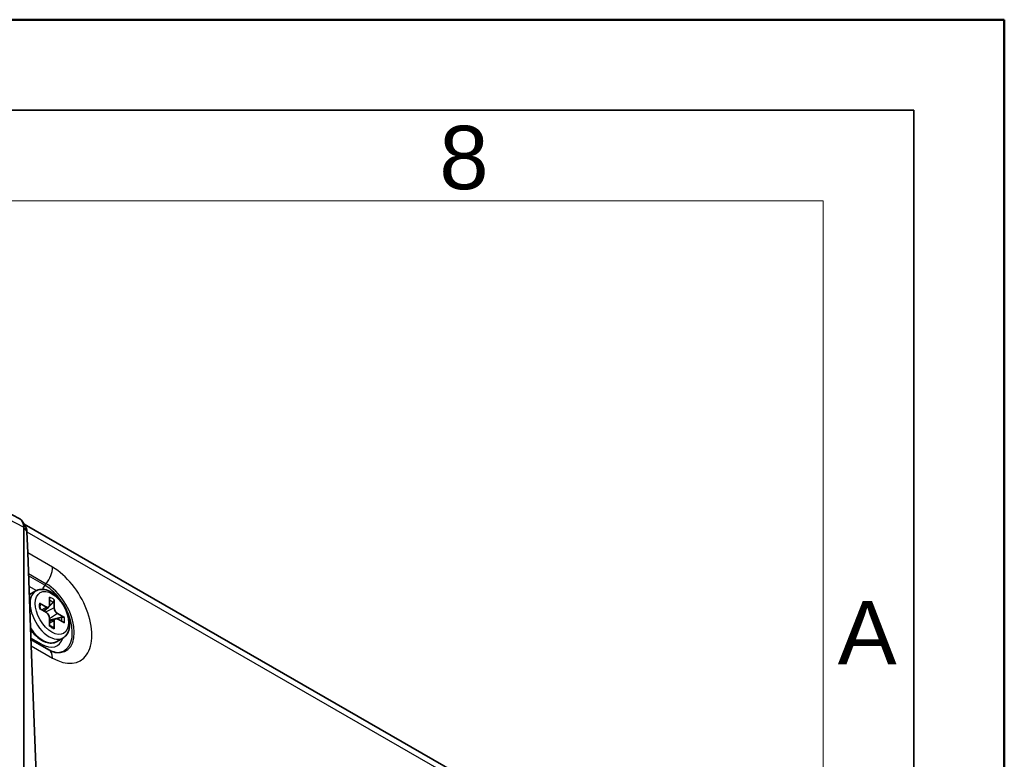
# Model space of a CAD drawing. Header units: millimetres. Extents: x 0 to 210, y 0 to 149.
# Tile 26 of 26: x 183 to 210, y 128 to 149. Entities that reach past the tile are written whole.
import ezdxf

# ---------------------------------------------------------------- set-up
doc = ezdxf.new("R2010")
doc.units = ezdxf.units.MM
doc.header["$LTSCALE"] = 0.5
doc.layers.get('0').update_dxf_attribs({"lineweight": 25})
for name, color, linetype, lineweight in [('001', 7, 'Continuous', 50), ('Sichtbar (ISO)', 7, 'Continuous', 35), ('Sichtbar schmal (ISO)', 7, 'Continuous', 25)]:
    doc.layers.add(name, color=color, linetype=linetype, lineweight=lineweight)
doc.layers.add('Symbole(DIN)', color=3, linetype='Continuous', lineweight=25, true_color=0x00ff00)
doc.styles.add('Aktuell-DIN', font='arial.ttf')

# ---------------------------------------------------------------- blocks, each defined once
blk = doc.blocks.new('Ränder Basler-A3')
at = {"layer": '001'}
for p, q in [((0, 297), (420, 297)), ((420, 297), (420, 0))]:
    blk.add_line(p, q, dxfattribs=at)
at = {"layer": '001', "color": 7, "linetype": 'Continuous', "lineweight": 35}
for p, q in [((5, 292), (415, 292)), ((415, 292), (415, 5))]:
    blk.add_line(p, q, dxfattribs=at)
at = {"layer": '001', "color": 7, "linetype": 'Continuous', "lineweight": 18}
for p, q in [((10, 287), (410, 287)), ((410, 287), (410, 5))]:
    blk.add_line(p, q, dxfattribs=at)
at = {"layer": 'Symbole(DIN)', "color": 250, "true_color": 0x3f3f3f, "char_height": 3.5, "attachment_point": 4, "style": 'Aktuell-DIN'}
for s, insert in [('\\fArial|b0|i0;8', (388.815, 289.364)), ('\\fArial|b0|i0;A', (410.802, 263.141))]:
    blk.add_mtext(s, dxfattribs=dict(at, insert=insert))

msp = doc.modelspace()

# ---------------------------------------------------------------- linework, layer by layer
at = {"layer": 'Sichtbar (ISO)'}
for p, q in [((182.17, 135.06), (182.827, 134.72)), ((182.952, 134.567), (195.138, 127.55)), ((182.938, 134.487), (182.938, 125.096)), ((183.026, 134.354), (183.026, 134.355)), ((183.048, 133.777), (183.026, 134.354)), ((183.145, 131.212), (183.048, 133.777)), ((183.271, 132.727), (183.094, 132.625)), ((183.563, 132.283), (183.371, 132.389)), ((183.653, 132.553), (183.65, 132.333)), ((183.783, 132.256), (183.779, 132.48)), ((183.371, 132.243), (183.563, 132.129)), ((183.628, 132.28), (183.485, 132.176)), ((184.061, 131.992), (183.869, 132.106)), ((183.65, 131.979), (183.653, 131.755)), ((183.813, 131.96), (183.651, 131.889)), ((183.779, 131.682), (183.783, 131.902)), ((183.869, 131.953), (184.061, 131.846)), ((183.63, 131.103), (183.139, 131.386)), ((184.02, 131.427), (183.843, 131.325)), ((183.362, 125.505), (183.145, 131.212))]:
    msp.add_line(p, q, dxfattribs=at)
for centre, major_axis, ratio, start_param, end_param in [((182.584, 134.283), (0.25, 0.433), 0.578093, 5.495853, 6.309414), ((182.673, 134.151), (0.232, 0.443), 0.603302, 5.47234, 5.94771), ((183.561, 132.386), (0.062, -0.108), 0.578093, 5.517174, 7.053064), ((183.561, 132.028), (0.062, -0.108), 0.578093, 0.804785, 2.340675), ((183.871, 132.207), (-0.062, 0.108), 0.578093, 0.804785, 2.340675), ((183.871, 131.849), (-0.062, 0.108), 0.578093, 5.517174, 7.053064)]:
    msp.add_ellipse(centre, major_axis=major_axis, ratio=ratio, start_param=start_param, end_param=end_param, dxfattribs=at)
for points in [[(182.896, 134.655), (182.924, 134.611), (182.952, 134.567), (182.98, 134.523)], [(183.092, 132.624), (183.093, 132.624), (183.094, 132.624), (183.094, 132.625)]]:
    msp.add_open_spline(points, degree=3, dxfattribs=at)
for points, knots in [([(183.271, 132.727), (183.312, 132.75), (183.358, 132.764), (183.457, 132.774), (183.51, 132.768), (183.622, 132.735), (183.682, 132.706), (183.799, 132.627), (183.856, 132.577), (183.961, 132.461), (184.009, 132.397), (184.091, 132.259), (184.125, 132.186), (184.176, 132.039), (184.193, 131.964), (184.208, 131.819), (184.206, 131.749), (184.179, 131.621), (184.155, 131.563), (184.091, 131.479), (184.058, 131.449), (184.02, 131.427)], [5.499721, 5.499721, 5.499721, 5.499721, 5.756996, 5.756996, 6.038858, 6.038858, 6.365768, 6.365768, 6.708596, 6.708596, 7.048757, 7.048757, 7.386886, 7.386886, 7.726595, 7.726595, 8.069446, 8.069446, 8.399836, 8.399836, 8.641314, 8.641314, 8.641314, 8.641314]), ([(183.371, 132.389), (183.378, 132.386), (183.384, 132.38), (183.391, 132.37), (183.393, 132.363), (183.393, 132.356), (183.393, 132.354), (183.393, 132.352)], [0.02255835, 0.02255835, 0.02255835, 0.02255835, 0.02825515, 0.02825515, 0.03385935, 0.03385935, 0.03557914, 0.03557914, 0.03557914, 0.03557914]), ([(183.391, 132.232), (183.39, 132.237), (183.39, 132.242), (183.388, 132.257), (183.388, 132.266), (183.387, 132.285), (183.387, 132.294), (183.388, 132.312), (183.388, 132.32), (183.39, 132.337), (183.391, 132.344), (183.393, 132.352)], [4.5523463, 4.5523463, 4.5523463, 4.5523463, 4.593688, 4.593688, 4.6738414, 4.6738414, 4.7539947, 4.7539947, 4.8341481, 4.8341481, 4.9143015, 4.9143015, 4.9143015, 4.9143015]), ([(183.779, 132.48), (183.779, 132.473), (183.778, 132.463), (183.772, 132.446), (183.768, 132.436), (183.759, 132.421), (183.753, 132.415), (183.748, 132.409)], [0.02255835, 0.02255835, 0.02255835, 0.02255835, 0.02825515, 0.02825515, 0.03385935, 0.03385935, 0.03835278, 0.03835278, 0.03835278, 0.03835278]), ([(183.984, 132), (183.992, 132.002), (184, 132.003), (184.017, 132.004), (184.028, 132.003), (184.045, 131.999), (184.055, 131.996), (184.061, 131.992)], [0.05146374, 0.05146374, 0.05146374, 0.05146374, 0.05595717, 0.05595717, 0.06156138, 0.06156138, 0.06725817, 0.06725817, 0.06725817, 0.06725817]), ([(183.843, 131.325), (183.803, 131.302), (183.757, 131.289), (183.657, 131.283), (183.603, 131.292), (183.49, 131.331), (183.432, 131.363), (183.317, 131.446), (183.261, 131.498), (183.181, 131.59), (183.154, 131.626), (183.128, 131.663)], [2.358128, 2.358128, 2.358128, 2.358128, 2.641857, 2.641857, 2.945091, 2.945091, 3.272308, 3.272308, 3.603563, 3.603563, 3.790562, 3.790562, 3.790562, 3.790562]), ([(183.758, 131.72), (183.75, 131.722), (183.743, 131.725), (183.728, 131.732), (183.72, 131.735), (183.705, 131.744), (183.697, 131.748), (183.681, 131.758), (183.673, 131.763), (183.661, 131.772), (183.657, 131.775), (183.653, 131.778)], [2.9396477, 2.9396477, 2.9396477, 2.9396477, 3.0198122, 3.0198122, 3.0999766, 3.0999766, 3.1801411, 3.1801411, 3.2603056, 3.2603056, 3.3013398, 3.3013398, 3.3013398, 3.3013398]), ([(183.758, 131.72), (183.759, 131.719), (183.761, 131.718), (183.768, 131.715), (183.772, 131.709), (183.778, 131.698), (183.779, 131.69), (183.779, 131.682)], [0.05419747, 0.05419747, 0.05419747, 0.05419747, 0.05595717, 0.05595717, 0.06156138, 0.06156138, 0.06725817, 0.06725817, 0.06725817, 0.06725817]), ([(183.833, 131.025), (183.824, 131.027), (183.814, 131.028), (183.792, 131.034), (183.78, 131.037), (183.754, 131.045), (183.74, 131.05), (183.711, 131.062), (183.695, 131.069), (183.664, 131.085), (183.647, 131.093), (183.63, 131.103)], [2.7795266, 2.7795266, 2.7795266, 2.7795266, 2.8519398, 2.8519398, 2.924353, 2.924353, 2.9967663, 2.9967663, 3.0691795, 3.0691795, 3.1415927, 3.1415927, 3.1415927, 3.1415927])]:
    msp.add_open_spline(points, degree=3, knots=knots, dxfattribs=at)
for points, weights in [([(183.645, 132.304), (183.692, 132.352), (183.748, 132.409)], [1.03286765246, 1.02469118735, 1.00901411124]), ([(183.507, 132.163), (183.551, 132.208), (183.606, 132.264)], [1.03889042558, 1.04485033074, 1.03852130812]), ([(183.794, 131.951), (183.714, 131.931), (183.651, 131.915)], [1.03798604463, 1.0450402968, 1.03898130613]), ([(183.984, 132), (183.905, 131.98), (183.839, 131.963)], [1.00901411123, 1.02491963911, 1.03310436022])]:
    msp.add_rational_spline(points, weights, degree=2, dxfattribs=at)
at = {"layer": 'Sichtbar schmal (ISO)'}
for p, q in [((182.282, 134.826), (182.938, 134.487)), ((183.026, 134.354), (195.242, 127.32)), ((183.734, 133.382), (183.048, 133.777)), ((183.07, 133.207), (183.557, 132.926)), ((183.522, 132.882), (183.072, 133.141)), ((183.522, 132.882), (183.557, 132.926)), ((183.083, 132.856), (183.29, 132.737)), ((183.563, 132.283), (183.442, 132.201)), ((183.783, 132.256), (183.544, 132.141)), ((183.869, 132.106), (183.65, 131.958)), ((183.783, 131.902), (183.652, 131.839)), ((183.433, 131.255), (183.137, 131.426)), ((183.145, 131.212), (183.734, 130.874))]:
    msp.add_line(p, q, dxfattribs=at)
for centre, major_axis, start_param, end_param in [((183.38, 133.178), (0.25, 0.433), 4.448656, 5.495853), ((183.734, 132.128), (0.766, -1.329), 5.499721, 8.641314), ((183.61, 132.756), (-0.125, -0.217), 4.448656, 4.971798), ((183.522, 132.006), (0.535, -0.929), 5.896317, 8.641314), ((183.557, 132.026), (0.549, -0.954), 5.861787, 8.641314), ((183.645, 132.077), (-0.374, 0.65), 0, 3.141593), ((183.469, 131.975), (-0.374, 0.65), 0, 0.006639), ((183.716, 132.118), (0.248, -0.43), 3.748311, 4.109538), ((183.687, 132.101), (0.214, -0.372), 2.154714, 2.47355), ((183.716, 132.118), (-0.248, 0.43), 5.319107, 5.680335), ((183.687, 132.101), (0.214, -0.372), 0.671527, 0.990746), ((183.716, 132.118), (-0.248, 0.43), 3.748311, 4.109538), ((183.469, 131.975), (0.374, -0.65), 4.799212, 6.283185), ((183.716, 132.118), (0.248, -0.43), 5.319107, 5.680335), ((183.433, 131.955), (0.427, -0.742), 5.499721, 6.78541), ((183.61, 131.357), (0.125, 0.217), 2.354261, 2.567957), ((183.38, 130.67), (0.25, 0.433), 5.495853, 6.283185)]:
    msp.add_ellipse(centre, major_axis=major_axis, ratio=0.578093, start_param=start_param, end_param=end_param, dxfattribs=at)
msp.add_ellipse((183.716, 132.118), major_axis=(0.324, -0.563), ratio=0.578093, dxfattribs=at)
msp.add_open_spline([(182.938, 134.487), (182.967, 134.443), (182.997, 134.399), (183.026, 134.355)], degree=3, dxfattribs=at)

# ---------------------------------------------------------------- block references
at = {"xscale": 0.5, "yscale": 0.5, "zscale": 0.5}
msp.add_blockref('Ränder Basler-A3', (0, 0), dxfattribs=at)

doc.saveas('drawing.dxf')
